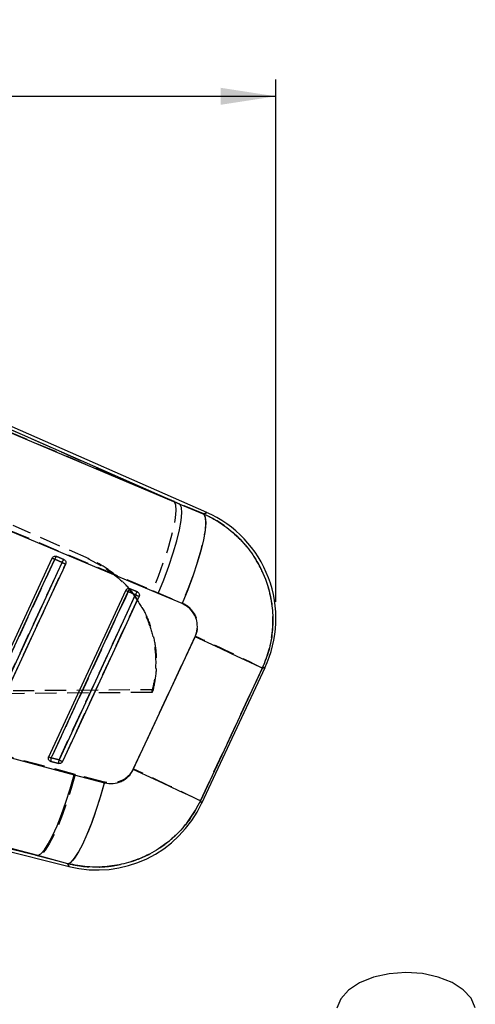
# Model space of a CAD drawing. Extents: x 56 to 620, y 25 to 408.
# Tile 14 of 17: x 343 to 383, y 320 to 408. Entities that reach past the tile are written whole.
import ezdxf

# ---------------------------------------------------------------- set-up
doc = ezdxf.new("R2010")
doc.units = 0
doc.header["$LTSCALE"] = 1.5
doc.linetypes.add('HIDDEN', pattern=[1.905, 1.27, -0.635])
doc.layers.get('0').update_dxf_attribs({"linetype": 'CONTINUOUS'})
doc.styles.add('SLDTEXTSTYLE0', font='TXT', dxfattribs={"width": 0.75})
doc.dimstyles.new('SLDDIMSTYLE1', dxfattribs={"dimtxt": 5.25, "dimasz": 4.953, "dimexe": 0, "dimexo": 0.0625, "dimgap": 1.3125, "dimtad": 1, "dimdec": 0, "dimrnd": 1e-09, "dimzin": 12, "dimtxsty": 'SLDTEXTSTYLE0', "dimsah": 1, "dimcen": 0.09, "dimazin": 3, "dimtfac": 1, "dimtdec": 0, "dimtofl": 0, "dimtmove": 0, "dimatfit": 3, "dimtolj": 1, "dimtzin": 12})

# ---------------------------------------------------------------- blocks, each defined once
blk = doc.blocks.new('_D_1')
at = {"color": 179, "linetype": 'CONTINUOUS'}
for p, q in [((78.259, 358.746), (78.258, 402.445)), ((365.46, 355.702), (365.459, 402.45)), ((78.258, 400.945), (365.459, 400.95))]:
    blk.add_line(p, q, dxfattribs=at)
for points in [[(78.258, 400.945), (83.211, 400.183), (83.211, 401.707)], [(365.459, 400.95), (360.506, 401.712), (360.506, 400.188)]]:
    blk.add_solid(points, dxfattribs=at)
at = {"color": 179, "linetype": 'CONTINUOUS', "insert": (186.345, 407.715, 0.1), "char_height": 5.25, "attachment_point": 1, "rotation": 0.0009, "style": 'SLDTEXTSTYLE0'}
blk.add_mtext('287', dxfattribs=at)

msp = doc.modelspace()

# ---------------------------------------------------------------- linework, layer by layer
at = {"color": 7, "linetype": 'CONTINUOUS'}
for p, q in [((340.868571, 371.171836), (356.861093, 364.443463)), ((356.861093, 364.443463), (340.97942, 371.424035)), ((359.272488, 363.679746), (341.088527, 371.672254)), ((356.861093, 364.443463), (358.994358, 363.549341)), ((354.921751, 356.427236), (338.930451, 363.156731)), ((345.802345, 359.768229), (345.821597, 359.760564)), ((345.821597, 359.760564), (346.469232, 359.475905)), ((338.004597, 343.59112), (345.423409, 359.609518)), ((345.650338, 359.504432), (346.297973, 359.219775)), ((345.104062, 341.820508), (352.003434, 356.717358)), ((352.230378, 356.61229), (352.003434, 356.717358)), ((352.230378, 356.61229), (352.878027, 356.327635)), ((352.382519, 356.876016), (352.401622, 356.868401)), ((352.401622, 356.868401), (353.049257, 356.583743)), ((357.052856, 355.528714), (354.921751, 356.427236)), ((352.676593, 340.679627), (358.217277, 352.565125)), ((358.816483, 337.662614), (364.48931, 349.82586)), ((330.660679, 344.664879), (347.394296, 340.210239)), ((345.304184, 341.398104), (345.227801, 341.429015)), ((346.002945, 341.223833), (345.304184, 341.398104)), ((346.029722, 341.541203), (345.330962, 341.71547)), ((347.394296, 340.210239), (350.106277, 339.490151)), ((327.254169, 336.900113), (346.928471, 331.993325)), ((327.319787, 337.163194), (344.119006, 332.973453)), ((344.119006, 332.973453), (327.385426, 337.426407)), ((346.829631, 332.248634), (344.119006, 332.973453))]:
    msp.add_line(p, q, dxfattribs=at)
at = {"color": 7, "linetype": 'HIDDEN'}
for p, q in [((356.341162, 364.671996), (340.873756, 371.18363)), ((340.97942, 371.424035), (356.341162, 364.671996)), ((359.004819, 363.554247), (356.341162, 364.671996)), ((338.939273, 363.22813), (354.402774, 356.712798)), ((348.715611, 359.537026), (341.913947, 362.526609)), ((345.821284, 359.760668), (345.791765, 359.771801)), ((346.468919, 359.47601), (345.821284, 359.760668)), ((346.297868, 359.217581), (345.650234, 359.502234)), ((348.62239, 359.577999), (349.781819, 358.948736)), ((352.877968, 356.325491), (352.230319, 356.610142)), ((352.401324, 356.868502), (352.372282, 356.879482)), ((353.048959, 356.583841), (352.401324, 356.868502)), ((354.402774, 356.712798), (357.062884, 355.588965)), ((354.36944, 347.580582), (264.631738, 346.803613)), ((264.758126, 347.102716), (354.496189, 347.852308)), ((354.36944, 347.580582), (354.496189, 347.852308)), ((347.481944, 340.244554), (330.666669, 344.723129)), ((345.237919, 341.423413), (345.304542, 341.397909)), ((345.304542, 341.397909), (346.003302, 341.223639)), ((345.330738, 341.713383), (346.029498, 341.539124)), ((350.111806, 339.545295), (347.481944, 340.244554)), ((344.20047, 332.953137), (327.319787, 337.163194)), ((327.385315, 337.425955), (344.20047, 332.953137)), ((344.20047, 332.953137), (346.828916, 332.250489))]:
    msp.add_line(p, q, dxfattribs=at)
at = {"color": 7, "linetype": 'HIDDEN', "flags": 128}
for points in [[(356.341162, 364.671996), (356.466346, 364.372693), (356.500068, 363.881121), (356.441431, 363.210576), (356.292018, 362.379205), (356.055849, 361.409502), (355.739333, 360.327702), (355.351039, 359.16308), (354.901456, 357.947145), (354.402774, 356.712798)], [(359.004819, 363.554247), (359.134474, 363.262635), (359.171473, 362.776259), (359.114804, 362.10843), (358.966016, 361.277415), (358.729177, 360.305952), (358.410754, 359.220617), (358.019479, 358.051107), (357.566052, 356.829414), (357.062884, 355.588965)], [(359.272488, 363.679746), (359.243863, 363.666332), (359.004819, 363.554247)], [(345.650234, 359.502234), (345.394292, 358.949639), (344.370552, 356.739262), (340.275564, 347.897752), (338.231274, 343.483898)], [(338.930034, 343.309636), (339.185961, 343.862229), (340.209716, 346.072607), (344.304704, 354.914116), (346.297868, 359.217581)], [(339.250662, 343.162935), (339.50659, 343.715531), (340.530329, 345.925916), (344.625243, 354.767459), (346.618377, 359.070931)], [(352.230319, 356.610142), (351.974376, 356.057547), (350.950622, 353.847171), (346.855589, 345.005664), (345.330738, 341.713383)], [(346.029498, 341.539124), (346.285441, 342.091719), (347.309195, 344.302095), (351.404243, 353.143601), (352.877968, 356.325491)], [(346.350127, 341.392343), (346.606054, 341.94494), (347.629794, 344.155329), (351.724722, 352.996884), (353.198417, 356.178785)], [(358.224564, 352.622908), (355.429672, 346.627526), (352.681868, 340.733157)], [(358.697437, 337.870243), (361.449578, 343.762741), (364.24885, 349.756234)], [(364.24885, 349.756234), (364.463457, 349.818372), (364.48931, 349.82586)], [(347.481944, 340.244554), (347.122677, 338.988206), (346.738153, 337.779333), (346.338429, 336.649582), (345.933997, 335.628526), (345.535421, 334.742895), (345.153146, 334.015871), (344.797172, 333.466487), (344.476812, 333.109124), (344.20047, 332.953137)], [(350.111806, 339.545295), (349.7523, 338.282264), (349.367284, 337.06741), (348.966934, 335.932859), (348.561846, 334.908612), (348.162734, 334.021751), (347.780146, 333.295729), (347.424202, 332.749743), (347.104304, 332.398231), (346.828916, 332.250489)], [(358.816483, 337.662614), (358.803206, 337.685775), (358.697437, 337.870243)], [(346.828916, 332.250489), (346.917324, 332.022119), (346.928471, 331.993325)]]:
    msp.add_lwpolyline(points, dxfattribs=at)
at = {"color": 7, "linetype": 'CONTINUOUS', "flags": 128}
for points in [[(354.921751, 356.427236), (355.423697, 357.667266), (355.876022, 358.890122), (356.266388, 360.062428), (356.584155, 361.152185), (356.820621, 362.129646), (356.969365, 362.968132), (357.026302, 363.644755), (356.989884, 364.141047), (356.861093, 364.443463)], [(358.994358, 363.549341), (359.126859, 363.253188), (359.166034, 362.761149), (359.110796, 362.086775), (358.962678, 361.248637), (358.725735, 360.269813), (358.406522, 359.177262), (358.013802, 358.001067), (357.558393, 356.773617), (357.052856, 355.528714)], [(338.231497, 343.486054), (338.487425, 344.038663), (339.511179, 346.249097), (343.606197, 355.090838), (345.650338, 359.504432)], [(346.297973, 359.219775), (346.04203, 358.667165), (345.018276, 356.456731), (340.923258, 347.61499), (338.930257, 343.311785)], [(346.618362, 359.07137), (346.362435, 358.518761), (345.338681, 356.308323), (341.243692, 347.466573), (339.250677, 343.163365)], [(345.423409, 359.609518), (345.427566, 359.607591), (345.439949, 359.601861), (345.460155, 359.592503), (345.487588, 359.5798), (345.521428, 359.564131), (345.560633, 359.545972), (345.60404, 359.525871), (345.650338, 359.504432)], [(346.297973, 359.219775), (346.351408, 359.19503), (346.40468, 359.170353), (346.455791, 359.146677), (346.502834, 359.124892), (346.544021, 359.105818), (346.577787, 359.090172), (346.602895, 359.078544), (346.618362, 359.07137)], [(345.330962, 341.71547), (345.586889, 342.268078), (346.610659, 344.478512), (350.705676, 353.320247), (352.230378, 356.61229)], [(352.878027, 356.327635), (352.622085, 355.775025), (351.598331, 353.564592), (347.503298, 344.722859), (346.029722, 341.541203)], [(353.198402, 356.179213), (352.94246, 355.626604), (351.918706, 353.416167), (347.823717, 344.574419), (346.350142, 341.392758)], [(352.878027, 356.327635), (352.931448, 356.302889), (352.984735, 356.278213), (353.035846, 356.254537), (353.082874, 356.232748), (353.12406, 356.213671), (353.157826, 356.198022), (353.18292, 356.18639), (353.198402, 356.179213)], [(364.240893, 349.753932), (364.052632, 349.842044), (363.670953, 350.020361), (363.106155, 350.284059), (362.373539, 350.626005), (361.49291, 351.036949), (360.48811, 351.505777), (359.386288, 352.019802), (358.217277, 352.565125)], [(364.240893, 349.753932), (361.447015, 343.763778), (358.697855, 337.869511)], [(345.104062, 341.820508), (345.108234, 341.818585), (345.120602, 341.812861), (345.140808, 341.80351), (345.168241, 341.790812), (345.202067, 341.775151), (345.241272, 341.756999), (345.284679, 341.736903), (345.330962, 341.71547)], [(346.029722, 341.541203), (346.083143, 341.516459), (346.136414, 341.491783), (346.18754, 341.468104), (346.234583, 341.446314), (346.27577, 341.427233), (346.309551, 341.411579), (346.334659, 341.399941), (346.350142, 341.392758)], [(358.697855, 337.869511), (358.509623, 337.957614), (358.128064, 338.135872), (357.563504, 338.399465), (356.831216, 338.741268), (355.95096, 339.152039), (354.946577, 339.620672), (353.845187, 340.134498), (352.676593, 340.679627)], [(344.119006, 332.973453), (344.395273, 333.127911), (344.715156, 333.481941), (345.07034, 334.026362), (345.451631, 334.747051), (345.84912, 335.625316), (346.252509, 336.638375), (346.651339, 337.759954), (347.035252, 338.960959), (347.394296, 340.210239)], [(346.829631, 332.248634), (347.10487, 332.394623), (347.424247, 332.742691), (347.779386, 333.283713), (348.160975, 334.003505), (348.55903, 334.883197), (348.963075, 335.899724), (349.36256, 337.026437), (349.74698, 338.233797), (350.106277, 339.490151)], [(383.329394, 319.351555), (382.960965, 320.194936), (382.253605, 320.96291), (381.248435, 321.61084), (380.003858, 322.101077), (378.592212, 322.405127), (377.095536, 322.505316), (375.600807, 322.395828), (374.1949, 322.083021), (372.959517, 321.585075), (371.966454, 320.93093), (371.273431, 320.158601), (370.920713, 319.312974)]]:
    msp.add_lwpolyline(points, dxfattribs=at)
at = {"color": 8, "linetype": 'CONTINUOUS', "flags": 128}
for points in [[(358.994358, 363.549341), (359.240376, 363.664694), (359.272488, 363.679746)], [(364.48931, 349.82586), (364.460804, 349.817605), (364.240893, 349.753932)], [(358.697855, 337.869511), (358.80334, 337.68553), (358.816483, 337.662614)], [(346.928471, 331.993325), (346.917563, 332.0215), (346.829631, 332.248634)]]:
    msp.add_lwpolyline(points, dxfattribs=at)
at = {"color": 7, "linetype": 'CONTINUOUS'}
for centre, radius, start, end in [((355.106611, 354.201871), 10.353, 334.7297089, 66.45709647), ((346.116089, 359.378336), 0.482518, 127.61280479, 164.85104829), ((346.76371, 359.093685), 0.482504, 127.61212969, 164.85133833), ((352.696091, 356.486205), 0.482479, 127.61299512, 164.85122943), ((353.343583, 356.201667), 0.482296, 127.60831653, 164.85974539), ((345.839832, 341.512722), 0.547773, 158.27630675, 192.0779914), ((346.538605, 341.338452), 0.547786, 158.27657063, 192.0778402), ((349.433779, 342.038625), 10.353, 255.83637106, 335.20777517)]:
    msp.add_arc(centre, radius, start, end, dxfattribs=at)
at = {"color": 7, "linetype": 'HIDDEN'}
for centre, radius, start, end in [((346.130516, 359.370173), 0.498107, 128.37554596, 164.62558777), ((349.217038, 367.336737), 8.608225, 243.85156211, 245.52171426), ((346.778272, 359.085431), 0.498249, 128.38057319, 164.61942016), ((354.660348, 377.070555), 19.714456, 244.90122112, 245.92560035), ((355.991781, 364.86365), 9.070226, 243.91406663, 245.49929663), ((352.710559, 356.478049), 0.498076, 128.3788999, 164.62081209), ((353.358211, 356.1934), 0.498078, 128.38127847, 164.62112825), ((361.636756, 375.033999), 20.657315, 244.91235001, 245.88988662), ((238.264479, 92.764707), 286.210947, 63.88462543, 65.22021883), ((349.056468, 349.890454), 8.985852, 243.90583847, 245.50450271), ((345.831346, 341.512989), 0.539227, 158.18371535, 192.3226398), ((346.529917, 341.338742), 0.539047, 158.17739515, 192.32929477), ((354.712576, 360.082779), 20.475912, 244.9086286, 245.89536915), ((233.156431, 81.834292), 285.157768, 63.88009988, 65.21871993)]:
    msp.add_arc(centre, radius, start, end, dxfattribs=at)
at = {"color": 7, "linetype": 'CONTINUOUS'}
for points, knots in [([(358.994358, 363.549341), (359.028918, 363.533949), (359.618648, 363.271301), (360.714842, 362.64793), (362.126454, 361.489513), (363.305749, 360.10281), (364.30917, 358.406097), (364.946406, 356.574289), (365.214259, 354.702617), (365.177859, 353.007893), (364.87712, 351.330345), (364.452969, 350.279404), (364.240893, 349.753932)], [0, 0, 0, 0, 0.0069129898, 0.1179640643, 0.229014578, 0.3389212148, 0.4488264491, 0.5875948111, 0.6903339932, 0.7930729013, 0.8965363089, 1, 1, 1, 1]), ([(345.423409, 359.609518), (345.440604, 359.63883), (345.474995, 359.697452), (345.559407, 359.757831), (345.656987, 359.788676), (345.741408, 359.787029), (345.788083, 359.772629), (345.802345, 359.768229)], [0, 0, 0, 0, 0.223254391, 0.446491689, 0.671276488, 0.899555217, 1, 1, 1, 1]), ([(346.469232, 359.475905), (346.49287, 359.463168), (346.546189, 359.43444), (346.608403, 359.360414), (346.645859, 359.264909), (346.651314, 359.163057), (346.629032, 359.101058), (346.618362, 359.07137)], [0, 0, 0, 0, 0.168909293, 0.380980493, 0.593060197, 0.805138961, 1, 1, 1, 1]), ([(352.003434, 356.717358), (352.020629, 356.746669), (352.05502, 356.80529), (352.139435, 356.865673), (352.237018, 356.896512), (352.321492, 356.894867), (352.368208, 356.880436), (352.382519, 356.876016)], [0, 0, 0, 0, 0.22317701, 0.446335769, 0.671071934, 0.899237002, 1, 1, 1, 1]), ([(353.049257, 356.583743), (353.072945, 356.570979), (353.126314, 356.542223), (353.188515, 356.468113), (353.225934, 356.372593), (353.231316, 356.270793), (353.209053, 356.208849), (353.198402, 356.179213)], [0, 0, 0, 0, 0.169254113, 0.381317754, 0.593400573, 0.805476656, 1, 1, 1, 1]), ([(358.217277, 352.565125), (358.217879, 352.566422), (358.320338, 352.787453), (358.452845, 353.265587), (358.408706, 353.924518), (358.18106, 354.552013), (357.764526, 355.13782), (357.294169, 355.39617), (357.052856, 355.528714)], [0, 0, 0, 0, 0.001201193, 0.20463581, 0.408046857, 0.546677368, 0.767425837, 1, 1, 1, 1]), ([(345.227801, 341.429015), (345.199586, 341.449315), (345.143146, 341.489924), (345.090338, 341.582522), (345.070151, 341.685195), (345.081628, 341.767087), (345.099454, 341.809536), (345.104062, 341.820508)], [0, 0, 0, 0, 0.232177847, 0.464448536, 0.694596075, 0.921066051, 1, 1, 1, 1]), ([(346.350142, 341.392758), (346.348927, 341.390189), (346.333156, 341.356812), (346.290372, 341.298186), (346.205434, 341.238771), (346.106131, 341.210882), (346.036849, 341.21543), (346.00362, 341.223666), (346.002945, 341.223833)], [0, 0, 0, 0, 0.0203212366, 0.2639799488, 0.5076453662, 0.7512939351, 0.9949459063, 1, 1, 1, 1]), ([(350.106277, 339.490151), (350.112801, 339.488443), (350.359548, 339.423861), (350.872356, 339.379693), (351.502603, 339.541835), (352.051324, 339.856457), (352.433257, 340.224908), (352.612347, 340.559571), (352.676593, 340.679627)], [0, 0, 0, 0, 0.006657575, 0.251811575, 0.497180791, 0.631987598, 0.86798008, 1, 1, 1, 1]), ([(358.697855, 337.869511), (358.39984, 337.313673), (357.834514, 336.259261), (356.673344, 334.923791), (355.321944, 333.774122), (353.768043, 332.872988), (352.067047, 332.255346), (350.338809, 331.941173), (348.56761, 331.907509), (347.408959, 332.134926), (346.829631, 332.248634)], [0, 0, 0, 0, 0.132849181, 0.252011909, 0.371175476, 0.506324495, 0.628859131, 0.751394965, 0.875696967, 1, 1, 1, 1])]:
    msp.add_open_spline(points, degree=3, knots=knots, dxfattribs=at)
at = {"color": 7, "linetype": 'HIDDEN'}
for points, knots in [([(364.24885, 349.756234), (364.336124, 349.955317), (364.652684, 350.677435), (365.029671, 351.991754), (365.23862, 353.688685), (365.158586, 355.387377), (364.795846, 357.113613), (364.127261, 358.776105), (363.163092, 360.313802), (361.983478, 361.633327), (360.59619, 362.75413), (359.535277, 363.287541), (359.004819, 363.554247)], [0, 0, 0, 0, 0.039752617, 0.144191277, 0.248629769, 0.351138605, 0.45364763, 0.56970909, 0.67665254, 0.783596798, 0.891798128, 1, 1, 1, 1]), ([(354.496189, 347.852308), (354.60241, 348.405374), (354.817932, 349.527547), (354.778203, 351.241629), (354.468967, 352.937982), (353.879312, 354.544278), (353.021948, 356.042068), (351.935042, 357.363324), (350.629381, 358.491235), (349.519615, 359.16998), (348.85459, 359.473579), (348.715611, 359.537026)], [0, 0, 0, 0, 0.119215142, 0.241887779, 0.361102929, 0.483774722, 0.602995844, 0.725673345, 0.844901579, 0.967587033, 1, 1, 1, 1]), ([(350.217678, 358.684603), (350.646689, 358.371012), (351.530461, 357.725008), (352.646161, 356.465527), (353.568781, 355.027438), (354.23812, 353.435472), (354.629161, 351.770079), (354.732341, 350.048019), (354.589838, 348.645987), (354.385264, 347.832616), (354.321771, 347.58017)], [0, 0, 0, 0, 0.125902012, 0.259360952, 0.396690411, 0.530141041, 0.667462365, 0.80089845, 0.938204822, 1, 1, 1, 1]), ([(357.062884, 355.588965), (357.068505, 355.586567), (357.305421, 355.485485), (357.742675, 355.203446), (358.143444, 354.685666), (358.386079, 354.100044), (358.470069, 353.470456), (358.362011, 352.933931), (358.243586, 352.665951), (358.224564, 352.622908)], [0, 0, 0, 0, 0.005214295, 0.219785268, 0.434651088, 0.550718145, 0.753911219, 0.960472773, 1, 1, 1, 1]), ([(352.681868, 340.733157), (352.560318, 340.521044), (352.438203, 340.307946), (352.100495, 339.959905), (351.761603, 339.711572), (351.130292, 339.481892), (350.580519, 339.442651), (350.219175, 339.521782), (350.111806, 339.545295)], [0, 0, 0, 0, 0.2351564, 0.236247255, 0.472332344, 0.635247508, 0.891618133, 1, 1, 1, 1]), ([(346.828916, 332.250489), (347.323282, 332.149391), (348.409284, 331.927305), (350.13124, 331.925063), (352.089263, 332.239838), (353.916856, 332.933955), (355.53426, 333.940315), (356.809986, 335.060691), (357.900612, 336.37073), (358.431828, 337.370405), (358.697437, 337.870243)], [0, 0, 0, 0, 0.1063098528, 0.2335370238, 0.3607626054, 0.5233604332, 0.6423487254, 0.761336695, 0.8806680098, 1, 1, 1, 1])]:
    msp.add_open_spline(points, degree=3, knots=knots, dxfattribs=at)

# ---------------------------------------------------------------- dimensions: what is measured, and where the dimension line sits
at = {"color": 179, "linetype": 'CONTINUOUS'}
dim = msp.add_linear_dim(base=(365.458875, 400.949927), p1=(78.25902, 357.24557), p2=(365.459611, 354.201871), angle=0.0009017, dimstyle='SLDDIMSTYLE1', dxfattribs=at)
dim.commit()
dim.dimension.update_dxf_attribs({"geometry": '_D_1', "text_midpoint": (194.297104, 400.947233), "dimtype": 160})

doc.saveas('drawing.dxf')
